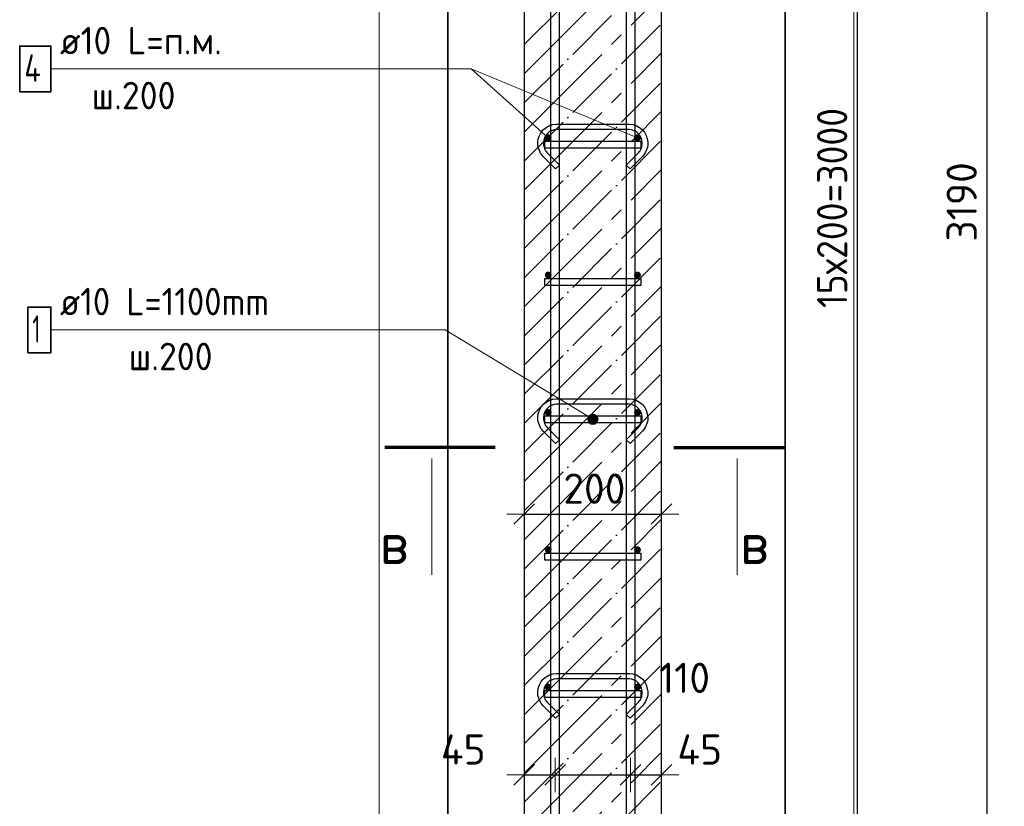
# Model space of a CAD drawing. Header units: millimetres. Extents: x -2258 to 68686, y -2266 to 30725.
# Tile 8 of 83: x 919 to 2353, y 4147 to 5292. Entities that reach past the tile are written whole.
import ezdxf

# ---------------------------------------------------------------- set-up
doc = ezdxf.new("R2010")
doc.units = ezdxf.units.MM
doc.header["$PDMODE"] = 65
doc.linetypes.add('______11', pattern=[100, 80, -10, 0, -10])
doc.linetypes.add('______5', pattern=[220, 160, -20, 20, -20])
for name, color, linetype, lineweight in [('Standard', 7, 'Continuous', 25), ('Арм.стержн. Арматура края', 96, 'Continuous', 35), ('Арм.стержн. вертикальными 1', 22, 'Continuous', 35), ('Арм.стержн.горизонт. 1', 180, 'Continuous', 35), ('Размерная линия_ общее', 7, 'Continuous', 13)]:
    doc.layers.add(name, color=color, linetype=linetype, lineweight=lineweight)
doc.layers.add('Арм.стержн.Стяжки', color=7, linetype='Continuous', lineweight=35, true_color=0x501e0f)
doc.styles.add('ISOCPEUR', font='ISOCPEUR')
doc.dimstyles.new('DIMSTYLE_3', dxfattribs={"dimtxt": 44, "dimasz": 50, "dimexe": 0, "dimexo": 0, "dimgap": 22, "dimtad": 2, "dimdec": 0, "dimrnd": 5, "dimzin": 12, "dimdsep": 46, "dimtxsty": 'ISOCPEUR', "dimblk1": 'ALL_ML_STRICH', "dimblk2": 'ALL_ML_STRICH', "dimsah": 1, "dimcen": 0, "dimclrd": 7, "dimclre": 256, "dimclrt": 7, "dimadec": 0, "dimazin": 0, "dimtfac": 1, "dimtdec": 0, "dimtix": 1, "dimtmove": 2, "dimatfit": 3, "dimfxl": 0, "dimtzin": 0, "dimlwd": 0, "dimlwe": -3, "dimarcsym": 0})
doc.dimstyles.new('DIMSTYLE_7', dxfattribs={"dimtxt": 44, "dimasz": 50, "dimexe": 0, "dimexo": 0.001, "dimgap": 22, "dimtad": 2, "dimdec": 0, "dimrnd": 5, "dimzin": 12, "dimdsep": 46, "dimtxsty": 'ISOCPEUR', "dimblk1": 'ALL_ML_STRICH', "dimblk2": 'ALL_ML_STRICH', "dimsah": 1, "dimcen": 0, "dimse1": 1, "dimse2": 1, "dimclrd": 7, "dimclre": 256, "dimclrt": 7, "dimadec": 0, "dimazin": 0, "dimtfac": 1, "dimtdec": 0, "dimtix": 1, "dimtmove": 2, "dimatfit": 3, "dimfxl": 0, "dimtvp": 1.2, "dimtzin": 0, "dimlwd": 0, "dimlwe": -3, "dimarcsym": 0})

# ---------------------------------------------------------------- blocks, each defined once
blk = doc.blocks.new('ALL_ML_STRICH')
at = {"color": 0, "linetype": 'ByBlock', "lineweight": -2}
for p, q in [((-0.3, -0.3), (0.3, 0.3)), ((0, -0.5), (0, 0.5)), ((-1, 0), (0.5, 0))]:
    blk.add_line(p, q, dxfattribs=at)
blk = doc.blocks.new('*D46')
at = {"layer": 'DEFPOINTS', "color": 7, "linetype": 'Continuous', "lineweight": 13, "transparency": 33554687}
for p in [(1975.7, 6615.2), (1853.7, 3425.2), (2327.7, 3425.2)]:
    blk.add_point(p, dxfattribs=at)
at = {"layer": 'Размерная линия_ общее', "color": 253, "linetype": 'Continuous', "lineweight": -2, "true_color": 0xa0a0a0, "transparency": 33554687}
for p, q in [((1995.7, 6615.2), (2327.7, 6615.2)), ((1873.7, 3425.2), (2327.7, 3425.2))]:
    blk.add_line(p, q, dxfattribs=at)
at = {"layer": 'Размерная линия_ общее', "color": 7, "linetype": 'Continuous', "lineweight": -2, "transparency": 33554687}
blk.add_line((2327.7, 3425.2), (2327.7, 6615.2), dxfattribs=at)
at = {"layer": 'Размерная линия_ общее', "color": 7, "linetype": 'Continuous', "lineweight": 13, "transparency": 33554687, "xscale": 50, "yscale": 50, "zscale": 50}
for p, rotation in [((2327.7, 6615.2), 90), ((2327.7, 3425.2), 270)]:
    blk.add_blockref('ALL_ML_STRICH', p, dxfattribs=dict(at, rotation=rotation))
at = {"layer": 'Размерная линия_ общее', "color": 7, "linetype": 'Continuous', "lineweight": 13, "transparency": 33554687, "insert": (2290.7, 5026.8), "char_height": 44, "width": 176, "attachment_point": 5, "rotation": 90, "style": 'ISOCPEUR'}
blk.add_mtext('\\A1;{3190}', dxfattribs=at)
blk = doc.blocks.new('*D52')
at = {"layer": 'DEFPOINTS', "color": 7, "linetype": 'Continuous', "lineweight": 13, "transparency": 33554687}
for p in [(1818.7, 6520.2), (1818.7, 3520.2), (2139.1, 3520.2)]:
    blk.add_point(p, dxfattribs=at)
at = {"layer": 'Размерная линия_ общее', "color": 253, "linetype": 'Continuous', "lineweight": -2, "true_color": 0xa0a0a0, "transparency": 33554687}
for p, q in [((1838.7, 6520.2), (2139.1, 6520.2)), ((1838.7, 3520.2), (2139.1, 3520.2))]:
    blk.add_line(p, q, dxfattribs=at)
at = {"layer": 'Размерная линия_ общее', "color": 7, "linetype": 'Continuous', "lineweight": -2, "transparency": 33554687}
blk.add_line((2139.1, 3520.2), (2139.1, 6520.2), dxfattribs=at)
at = {"layer": 'Размерная линия_ общее', "color": 7, "linetype": 'Continuous', "lineweight": 13, "transparency": 33554687, "xscale": 50, "yscale": 50, "zscale": 50}
for p, rotation in [((2139.1, 6520.2), 90), ((2139.1, 3520.2), 270)]:
    blk.add_blockref('ALL_ML_STRICH', p, dxfattribs=dict(at, rotation=rotation))
at = {"layer": 'Размерная линия_ общее', "color": 7, "linetype": 'Continuous', "lineweight": 13, "transparency": 33554687, "insert": (2080.1, 4872.2), "char_height": 44, "width": 2.2, "attachment_point": 1, "rotation": 90, "line_spacing_factor": 0.60241, "style": 'ISOCPEUR'}
blk.add_mtext('\\W0.91;15х200=3000', dxfattribs=at)
blk = doc.blocks.new('*D57')
at = {"layer": 'DEFPOINTS', "color": 7, "linetype": 'Continuous', "lineweight": 13, "transparency": 33554687}
for p in [(1653.7, 4192.3), (1698.7, 4194.7), (1653.7, 4182.9)]:
    blk.add_point(p, dxfattribs=at)
at = {"layer": 'Размерная линия_ общее', "color": 7, "linetype": 'Continuous', "lineweight": -2, "transparency": 33554687}
blk.add_line((1653.7, 4192.3), (1698.7, 4192.3), dxfattribs=at)
at = {"layer": 'Размерная линия_ общее', "color": 7, "linetype": 'Continuous', "lineweight": 13, "transparency": 33554687, "xscale": 50, "yscale": 50, "zscale": 50, "rotation": 180}
blk.add_blockref('ALL_ML_STRICH', (1653.7, 4192.3), dxfattribs=at)
at = {"layer": 'Размерная линия_ общее', "color": 7, "linetype": 'Continuous', "lineweight": 13, "transparency": 33554687, "xscale": 50, "yscale": 50, "zscale": 50}
blk.add_blockref('ALL_ML_STRICH', (1698.7, 4192.3), dxfattribs=at)
at = {"layer": 'Размерная линия_ общее', "color": 7, "linetype": 'Continuous', "lineweight": 13, "transparency": 33554687, "insert": (1565, 4229.4), "char_height": 44, "width": 88, "attachment_point": 5, "style": 'ISOCPEUR'}
blk.add_mtext('\\A1;{45}', dxfattribs=at)
blk = doc.blocks.new('*D58')
at = {"layer": 'DEFPOINTS', "color": 7, "linetype": 'Continuous', "lineweight": 13, "transparency": 33554687}
for p in [(1698.7, 4194.7), (1698.7, 4192.3), (1808.7, 4198.6)]:
    blk.add_point(p, dxfattribs=at)
at = {"layer": 'Размерная линия_ общее', "color": 7, "linetype": 'Continuous', "lineweight": -2, "transparency": 33554687}
blk.add_line((1698.7, 4192.3), (1808.7, 4192.3), dxfattribs=at)
at = {"layer": 'Размерная линия_ общее', "color": 7, "linetype": 'Continuous', "lineweight": 13, "transparency": 33554687, "xscale": 50, "yscale": 50, "zscale": 50, "rotation": 180}
blk.add_blockref('ALL_ML_STRICH', (1698.7, 4192.3), dxfattribs=at)
at = {"layer": 'Размерная линия_ общее', "color": 7, "linetype": 'Continuous', "lineweight": 13, "transparency": 33554687, "xscale": 50, "yscale": 50, "zscale": 50}
blk.add_blockref('ALL_ML_STRICH', (1808.7, 4192.3), dxfattribs=at)
at = {"layer": 'Размерная линия_ общее', "color": 7, "linetype": 'Continuous', "lineweight": 13, "transparency": 33554687, "insert": (1887.2, 4333.7), "char_height": 44, "width": 132, "attachment_point": 5, "style": 'ISOCPEUR'}
blk.add_mtext('\\A1;{110}', dxfattribs=at)
blk = doc.blocks.new('*D59')
at = {"layer": 'DEFPOINTS', "color": 7, "linetype": 'Continuous', "lineweight": 13, "transparency": 33554687}
for p in [(1808.7, 4198.6), (1808.7, 4192.3), (1853.7, 4191.5)]:
    blk.add_point(p, dxfattribs=at)
at = {"layer": 'Размерная линия_ общее', "color": 7, "linetype": 'Continuous', "lineweight": -2, "transparency": 33554687}
blk.add_line((1808.7, 4192.3), (1853.7, 4192.3), dxfattribs=at)
at = {"layer": 'Размерная линия_ общее', "color": 7, "linetype": 'Continuous', "lineweight": 13, "transparency": 33554687, "xscale": 50, "yscale": 50, "zscale": 50, "rotation": 180}
blk.add_blockref('ALL_ML_STRICH', (1808.7, 4192.3), dxfattribs=at)
at = {"layer": 'Размерная линия_ общее', "color": 7, "linetype": 'Continuous', "lineweight": 13, "transparency": 33554687, "xscale": 50, "yscale": 50, "zscale": 50}
blk.add_blockref('ALL_ML_STRICH', (1853.7, 4192.3), dxfattribs=at)
at = {"layer": 'Размерная линия_ общее', "color": 7, "linetype": 'Continuous', "lineweight": 13, "transparency": 33554687, "insert": (1909.3, 4229.3), "char_height": 44, "width": 88, "attachment_point": 5, "style": 'ISOCPEUR'}
blk.add_mtext('\\A1;{45}', dxfattribs=at)
blk = doc.blocks.new('*D60')
at = {"layer": 'DEFPOINTS', "color": 7, "linetype": 'Continuous', "lineweight": 13, "transparency": 33554687}
for p in [(1653.7, 4572.3), (1653.7, 4562.9), (1853.7, 4571.5)]:
    blk.add_point(p, dxfattribs=at)
at = {"layer": 'Размерная линия_ общее', "color": 253, "linetype": 'Continuous', "lineweight": -2, "true_color": 0xa0a0a0, "transparency": 33554687}
for p, q in [((1653.7, 4572.3), (1653.7, 4572.3)), ((1853.7, 4572.3), (1853.7, 4572.3))]:
    blk.add_line(p, q, dxfattribs=at)
at = {"layer": 'Размерная линия_ общее', "color": 7, "linetype": 'Continuous', "lineweight": -2, "transparency": 33554687}
blk.add_line((1653.7, 4572.3), (1853.7, 4572.3), dxfattribs=at)
at = {"layer": 'Размерная линия_ общее', "color": 7, "linetype": 'Continuous', "lineweight": 13, "transparency": 33554687, "xscale": 50, "yscale": 50, "zscale": 50, "rotation": 180}
blk.add_blockref('ALL_ML_STRICH', (1653.7, 4572.3), dxfattribs=at)
at = {"layer": 'Размерная линия_ общее', "color": 7, "linetype": 'Continuous', "lineweight": 13, "transparency": 33554687, "xscale": 50, "yscale": 50, "zscale": 50}
blk.add_blockref('ALL_ML_STRICH', (1853.7, 4572.3), dxfattribs=at)
at = {"layer": 'Размерная линия_ общее', "color": 7, "linetype": 'Continuous', "lineweight": 13, "transparency": 33554687, "insert": (1755.9, 4609.3), "char_height": 44, "width": 132, "attachment_point": 5, "style": 'ISOCPEUR'}
blk.add_mtext('\\A1;{200}', dxfattribs=at)

msp = doc.modelspace()

# ---------------------------------------------------------------- hatches: boundary and pattern name
at = {"layer": 'Арм.стержн. Арматура края', "linetype": 'Continuous', "lineweight": 13, "transparency": 33554687}
for points in [[(1746.2, 4710.4), (1750.1, 4716.8), (1747.2, 4714.1)], [(1750.1, 4716.8), (1746.2, 4710.4), (1747.1, 4706.7)], [(1750.1, 4716.8), (1747.1, 4706.7), (1753.8, 4717.7)], [(1753.8, 4717.7), (1747.1, 4706.7), (1749.8, 4703.8)], [(1753.8, 4717.7), (1749.8, 4703.8), (1757.5, 4716.7)], [(1757.5, 4716.7), (1749.8, 4703.8), (1753.5, 4702.8)], [(1757.5, 4716.7), (1753.5, 4702.8), (1760.2, 4713.8)], [(1760.2, 4713.8), (1753.5, 4702.8), (1757.2, 4703.7)], [(1760.2, 4713.8), (1757.2, 4703.7), (1761.1, 4710.1)], [(1761.1, 4710.1), (1757.2, 4703.7), (1760.1, 4706.4)]]:
    msp.add_hatch(color=7, dxfattribs=at).paths.add_polyline_path(points)
at = {"layer": 'Арм.стержн.горизонт. 1', "linetype": 'Continuous', "lineweight": 50, "transparency": 33554687}
for points in [[(1693.7, 5120.2), (1693.3, 5122.2), (1692.2, 5123.8), (1690.6, 5124.9), (1688.7, 5125.2), (1686.8, 5124.9), (1685.1, 5123.8), (1684, 5122.2), (1683.7, 5120.2), (1684, 5118.3), (1685.1, 5116.7), (1686.8, 5115.6), (1688.7, 5115.2), (1690.6, 5115.6), (1692.2, 5116.7), (1693.3, 5118.3)], [(1823.7, 5120.2), (1823.3, 5122.2), (1822.2, 5123.8), (1820.6, 5124.9), (1818.7, 5125.2), (1816.8, 5124.9), (1815.1, 5123.8), (1814, 5122.2), (1813.7, 5120.2), (1814, 5118.3), (1815.1, 5116.7), (1816.8, 5115.6), (1818.7, 5115.2), (1820.6, 5115.6), (1822.2, 5116.7), (1823.3, 5118.3)], [(1693.7, 4920.2), (1693.3, 4922.2), (1692.2, 4923.8), (1690.6, 4924.9), (1688.7, 4925.2), (1686.8, 4924.9), (1685.1, 4923.8), (1684, 4922.2), (1683.7, 4920.2), (1684, 4918.3), (1685.1, 4916.7), (1686.8, 4915.6), (1688.7, 4915.2), (1690.6, 4915.6), (1692.2, 4916.7), (1693.3, 4918.3)], [(1823.7, 4920.2), (1823.3, 4922.2), (1822.2, 4923.8), (1820.6, 4924.9), (1818.7, 4925.2), (1816.8, 4924.9), (1815.1, 4923.8), (1814, 4922.2), (1813.7, 4920.2), (1814, 4918.3), (1815.1, 4916.7), (1816.8, 4915.6), (1818.7, 4915.2), (1820.6, 4915.6), (1822.2, 4916.7), (1823.3, 4918.3)], [(1693.7, 4720.2), (1693.3, 4722.2), (1692.2, 4723.8), (1690.6, 4724.9), (1688.7, 4725.2), (1686.8, 4724.9), (1685.1, 4723.8), (1684, 4722.2), (1683.7, 4720.2), (1684, 4718.3), (1685.1, 4716.7), (1686.8, 4715.6), (1688.7, 4715.2), (1690.6, 4715.6), (1692.2, 4716.7), (1693.3, 4718.3)], [(1823.7, 4720.2), (1823.3, 4722.2), (1822.2, 4723.8), (1820.6, 4724.9), (1818.7, 4725.2), (1816.8, 4724.9), (1815.1, 4723.8), (1814, 4722.2), (1813.7, 4720.2), (1814, 4718.3), (1815.1, 4716.7), (1816.8, 4715.6), (1818.7, 4715.2), (1820.6, 4715.6), (1822.2, 4716.7), (1823.3, 4718.3)], [(1693.7, 4520.2), (1693.3, 4522.2), (1692.2, 4523.8), (1690.6, 4524.9), (1688.7, 4525.2), (1686.8, 4524.9), (1685.1, 4523.8), (1684, 4522.2), (1683.7, 4520.2), (1684, 4518.3), (1685.1, 4516.7), (1686.8, 4515.6), (1688.7, 4515.2), (1690.6, 4515.6), (1692.2, 4516.7), (1693.3, 4518.3)], [(1823.7, 4520.2), (1823.3, 4522.2), (1822.2, 4523.8), (1820.6, 4524.9), (1818.7, 4525.2), (1816.8, 4524.9), (1815.1, 4523.8), (1814, 4522.2), (1813.7, 4520.2), (1814, 4518.3), (1815.1, 4516.7), (1816.8, 4515.6), (1818.7, 4515.2), (1820.6, 4515.6), (1822.2, 4516.7), (1823.3, 4518.3)], [(1693.7, 4320.2), (1693.3, 4322.2), (1692.2, 4323.8), (1690.6, 4324.9), (1688.7, 4325.2), (1686.8, 4324.9), (1685.1, 4323.8), (1684, 4322.2), (1683.7, 4320.2), (1684, 4318.3), (1685.1, 4316.7), (1686.8, 4315.6), (1688.7, 4315.2), (1690.6, 4315.6), (1692.2, 4316.7), (1693.3, 4318.3)], [(1823.7, 4320.2), (1823.3, 4322.2), (1822.2, 4323.8), (1820.6, 4324.9), (1818.7, 4325.2), (1816.8, 4324.9), (1815.1, 4323.8), (1814, 4322.2), (1813.7, 4320.2), (1814, 4318.3), (1815.1, 4316.7), (1816.8, 4315.6), (1818.7, 4315.2), (1820.6, 4315.6), (1822.2, 4316.7), (1823.3, 4318.3)]]:
    msp.add_hatch(color=4, dxfattribs=at).paths.add_polyline_path(points)

# ---------------------------------------------------------------- linework, layer by layer
at = {"color": 52, "linetype": 'Continuous', "lineweight": -3, "transparency": 33554687}
for p, q in [((1542.7, 8289.6), (1542.7, 3109.6)), ((1542.7, 3109.6), (1542.7, 8289.6)), ((2033.8, 3109.6), (2033.8, 8289.6)), ((2033.8, 8289.6), (2033.8, 3109.6))]:
    msp.add_line(p, q, dxfattribs=at)
at = {"layer": 'Standard', "color": 7, "linetype": 'Continuous', "lineweight": 25, "transparency": 33554687}
for p, q in [((1653.7, 6615.2), (1653.7, 3425.2)), ((1853.7, 3425.2), (1853.7, 6615.2))]:
    msp.add_line(p, q, dxfattribs=at)
at = {"layer": 'Standard', "color": 7, "linetype": '______11', "lineweight": -3, "transparency": 33554687}
for p, q in [((1653.7, 5255.8), (1853.7, 5455.8)), ((1653.7, 5170.9), (1853.7, 5370.9)), ((1653.7, 5086.1), (1853.7, 5286.1)), ((1653.7, 5001.2), (1853.7, 5201.2)), ((1653.7, 4916.4), (1853.7, 5116.4)), ((1653.7, 4831.5), (1853.7, 5031.5)), ((1653.7, 4746.7), (1853.7, 4946.7)), ((1653.7, 4661.8), (1853.7, 4861.8)), ((1653.7, 4577), (1853.7, 4777)), ((1653.7, 4492.1), (1853.7, 4692.1)), ((1653.7, 4407.3), (1853.7, 4607.3)), ((1653.7, 4322.4), (1853.7, 4522.4)), ((1653.7, 4237.5), (1853.7, 4437.5)), ((1653.7, 4152.7), (1853.7, 4352.7)), ((1653.7, 4067.8), (1853.7, 4267.8)), ((1653.7, 3983), (1853.7, 4183))]:
    msp.add_line(p, q, dxfattribs=at)
at = {"layer": 'Standard', "color": 7, "linetype": '______5', "lineweight": -3, "transparency": 33554687}
for p, q in [((1653.7, 5213.4), (1853.7, 5413.4)), ((1653.7, 5128.5), (1853.7, 5328.5)), ((1653.7, 5043.7), (1853.7, 5243.7)), ((1653.7, 4958.8), (1853.7, 5158.8)), ((1653.7, 4873.9), (1853.7, 5073.9)), ((1653.7, 4789.1), (1853.7, 4989.1)), ((1653.7, 4704.2), (1853.7, 4904.2)), ((1653.7, 4619.4), (1853.7, 4819.4)), ((1653.7, 4534.5), (1853.7, 4734.5)), ((1653.7, 4449.7), (1853.7, 4649.7)), ((1653.7, 4364.8), (1853.7, 4564.8)), ((1653.7, 4280), (1853.7, 4480)), ((1653.7, 4195.1), (1853.7, 4395.1)), ((1653.7, 4110.3), (1853.7, 4310.3)), ((1653.7, 4025.4), (1853.7, 4225.4))]:
    msp.add_line(p, q, dxfattribs=at)
at = {"layer": 'Standard', "color": 7, "linetype": 'Continuous', "lineweight": 13, "transparency": 33554687}
for p, q in [((1818.7, 5120.2), (1576.6, 5220.4)), ((1519.3, 4653.1), (1519.3, 4483.5)), ((1963.9, 4653.1), (1963.9, 4483.5))]:
    msp.add_line(p, q, dxfattribs=at)
at = {"layer": 'Standard', "color": 7, "linetype": 'Continuous', "lineweight": 70, "transparency": 33554687}
for p, q in [((1611.6, 4669.1), (1450.8, 4669.1)), ((1871.6, 4669.1), (2032.4, 4669.1))]:
    msp.add_line(p, q, dxfattribs=at)
at = {"layer": 'Standard', "color": 7, "linetype": 'Continuous', "lineweight": 13, "transparency": 33554687}
msp.add_lwpolyline([(1442.7, 3009.6), (2133.8, 3009.6), (2133.8, 8389.6), (1442.7, 8389.6), (1442.7, 3009.6)], dxfattribs=at)
at = {"layer": 'Арм.стержн. Арматура края', "color": 7, "linetype": 'Continuous', "lineweight": 13, "transparency": 33554687}
for p, q in [((964.6, 4840.4), (1538.6, 4840.4)), ((1538.6, 4840.4), (1753.7, 4710.2)), ((1757.5, 4716.7), (1757.5, 4716.7)), ((1747.2, 4714.1), (1747.2, 4714.1)), ((1749.8, 4703.8), (1749.8, 4703.8)), ((1760.1, 4706.4), (1760.1, 4706.4))]:
    msp.add_line(p, q, dxfattribs=at)
at = {"layer": 'Арм.стержн. Арматура края', "color": 4, "linetype": 'Continuous', "lineweight": 25, "transparency": 33554687}
for points in [[(1823.7, 5105.2), (1683.7, 5105.2), (1683.7, 5115.2), (1823.7, 5115.2), (1823.7, 5105.2)], [(1823.7, 4905.2), (1683.7, 4905.2), (1683.7, 4915.2), (1823.7, 4915.2), (1823.7, 4905.2)], [(1823.7, 4705.2), (1683.7, 4705.2), (1683.7, 4715.2), (1823.7, 4715.2), (1823.7, 4705.2)], [(1823.7, 4505.2), (1683.7, 4505.2), (1683.7, 4515.2), (1823.7, 4515.2), (1823.7, 4505.2)], [(1823.7, 4305.2), (1683.7, 4305.2), (1683.7, 4315.2), (1823.7, 4315.2), (1823.7, 4305.2)]]:
    msp.add_lwpolyline(points, dxfattribs=at)
at = {"layer": 'Арм.стержн. Арматура края', "color": 7, "linetype": 'Continuous', "lineweight": 35, "transparency": 33554687}
msp.add_lwpolyline([(931.3, 4807.1), (964.6, 4807.1), (964.6, 4873.7), (931.3, 4873.7), (931.3, 4807.1)], dxfattribs=at)
at = {"layer": 'Арм.стержн. Арматура края', "color": 7, "linetype": 'Continuous', "lineweight": 13, "transparency": 33554687}
msp.add_circle((1753.7, 4710.2), 7.5, dxfattribs=at)
at = {"layer": 'Арм.стержн. вертикальными 1', "color": 34, "linetype": 'Continuous', "lineweight": 25, "transparency": 33554687}
for points in [[(1692.7, 3425.2), (1692.7, 7795.2), (1704.7, 7795.2), (1704.7, 3425.2), (1692.7, 3425.2)], [(1692.7, 3425.2), (1692.7, 7795.2), (1704.7, 7795.2), (1704.7, 3425.2), (1692.7, 3425.2)], [(1802.7, 3425.2), (1802.7, 7795.2), (1814.7, 7795.2), (1814.7, 3425.2), (1802.7, 3425.2)], [(1802.7, 3425.2), (1802.7, 7795.2), (1814.7, 7795.2), (1814.7, 3425.2), (1802.7, 3425.2)]]:
    msp.add_lwpolyline(points, dxfattribs=at)
at = {"layer": 'Арм.стержн.горизонт. 1', "color": 7, "linetype": 'Continuous', "lineweight": 13, "transparency": 33554687}
for p, q in [((964.6, 5220.4), (1576.6, 5220.4)), ((1576.6, 5220.4), (1688.7, 5120.2))]:
    msp.add_line(p, q, dxfattribs=at)
at = {"layer": 'Арм.стержн.горизонт. 1', "color": 7, "linetype": 'Continuous', "lineweight": 35, "transparency": 33554687}
msp.add_lwpolyline([(919.3, 5187.1), (964.6, 5187.1), (964.6, 5253.7), (919.3, 5253.7), (919.3, 5187.1)], dxfattribs=at)
at = {"layer": 'Арм.стержн.Стяжки', "color": 40, "linetype": 'Continuous', "lineweight": 25, "transparency": 33554687}
for points in [[(1802.2, 5080.5), (1820.1, 5098.4), (1821.3, 5099.8), (1822.4, 5101.3), (1823.4, 5102.9), (1824.1, 5104.6), (1824.8, 5106.3), (1825.2, 5108.1), (1825.5, 5110), (1825.7, 5111.9), (1825.7, 5113), (1825.2, 5116.6), (1824, 5120.3), (1822.1, 5123.6), (1819.8, 5126.4), (1817.1, 5128.7), (1813.7, 5130.5), (1810.1, 5131.7), (1806.4, 5132.2), (1700.9, 5132.2), (1697.3, 5131.7), (1693.6, 5130.5), (1690.3, 5128.7), (1687.5, 5126.4), (1685.3, 5123.6), (1683.4, 5120.3), (1682.2, 5116.6), (1681.7, 5113), (1681.7, 5111.9), (1681.8, 5110), (1682.1, 5108.1), (1682.6, 5106.3), (1683.2, 5104.6), (1684, 5102.9), (1684.9, 5101.3), (1686, 5099.8), (1687.3, 5098.4), (1705.1, 5080.5), (1699.5, 5074.9), (1681.4, 5092.9), (1679.7, 5094.8), (1678.2, 5096.9), (1676.9, 5099.2), (1675.8, 5101.5), (1674.9, 5104), (1674.3, 5106.5), (1673.8, 5109.1), (1673.7, 5111.6), (1673.7, 5113.6), (1674.3, 5118.4), (1676, 5123.5), (1678.6, 5128.2), (1681.9, 5132.1), (1685.7, 5135.3), (1690.4, 5137.9), (1695.5, 5139.6), (1700.3, 5140.2), (1807, 5140.2), (1811.9, 5139.6), (1816.9, 5137.9), (1821.6, 5135.3), (1825.5, 5132.1), (1828.7, 5128.2), (1831.3, 5123.5), (1833, 5118.4), (1833.7, 5113.6), (1833.7, 5111.6), (1833.5, 5109.1), (1833.1, 5106.5), (1832.4, 5104), (1831.5, 5101.5), (1830.4, 5099.2), (1829.1, 5096.9), (1827.6, 5094.8), (1825.9, 5092.9), (1807.9, 5074.9), (1802.2, 5080.5)], [(1802.2, 4680.5), (1820.1, 4698.4), (1821.3, 4699.8), (1822.4, 4701.3), (1823.4, 4702.9), (1824.1, 4704.6), (1824.8, 4706.3), (1825.2, 4708.1), (1825.5, 4710), (1825.7, 4711.9), (1825.7, 4713), (1825.2, 4716.6), (1824, 4720.3), (1822.1, 4723.6), (1819.8, 4726.4), (1817.1, 4728.7), (1813.7, 4730.5), (1810.1, 4731.7), (1806.4, 4732.2), (1700.9, 4732.2), (1697.3, 4731.7), (1693.6, 4730.5), (1690.3, 4728.7), (1687.5, 4726.4), (1685.3, 4723.6), (1683.4, 4720.3), (1682.2, 4716.6), (1681.7, 4713), (1681.7, 4711.9), (1681.8, 4710), (1682.1, 4708.1), (1682.6, 4706.3), (1683.2, 4704.6), (1684, 4702.9), (1684.9, 4701.3), (1686, 4699.8), (1687.3, 4698.4), (1705.1, 4680.5), (1699.5, 4674.9), (1681.4, 4692.9), (1679.7, 4694.8), (1678.2, 4696.9), (1676.9, 4699.2), (1675.8, 4701.5), (1674.9, 4704), (1674.3, 4706.5), (1673.8, 4709.1), (1673.7, 4711.6), (1673.7, 4713.6), (1674.3, 4718.4), (1676, 4723.5), (1678.6, 4728.2), (1681.9, 4732.1), (1685.7, 4735.3), (1690.4, 4737.9), (1695.5, 4739.6), (1700.3, 4740.2), (1807, 4740.2), (1811.9, 4739.6), (1816.9, 4737.9), (1821.6, 4735.3), (1825.5, 4732.1), (1828.7, 4728.2), (1831.3, 4723.5), (1833, 4718.4), (1833.7, 4713.6), (1833.7, 4711.6), (1833.5, 4709.1), (1833.1, 4706.5), (1832.4, 4704), (1831.5, 4701.5), (1830.4, 4699.2), (1829.1, 4696.9), (1827.6, 4694.8), (1825.9, 4692.9), (1807.9, 4674.9), (1802.2, 4680.5)], [(1802.2, 4280.5), (1820.1, 4298.4), (1821.3, 4299.8), (1822.4, 4301.3), (1823.4, 4302.9), (1824.1, 4304.6), (1824.8, 4306.3), (1825.2, 4308.1), (1825.5, 4310), (1825.7, 4311.9), (1825.7, 4313), (1825.2, 4316.6), (1824, 4320.3), (1822.1, 4323.6), (1819.8, 4326.4), (1817.1, 4328.7), (1813.7, 4330.5), (1810.1, 4331.7), (1806.4, 4332.2), (1700.9, 4332.2), (1697.3, 4331.7), (1693.6, 4330.5), (1690.3, 4328.7), (1687.5, 4326.4), (1685.3, 4323.6), (1683.4, 4320.3), (1682.2, 4316.6), (1681.7, 4313), (1681.7, 4311.9), (1681.8, 4310), (1682.1, 4308.1), (1682.6, 4306.3), (1683.2, 4304.6), (1684, 4302.9), (1684.9, 4301.3), (1686, 4299.8), (1687.3, 4298.4), (1705.1, 4280.5), (1699.5, 4274.9), (1681.4, 4292.9), (1679.7, 4294.8), (1678.2, 4296.9), (1676.9, 4299.2), (1675.8, 4301.5), (1674.9, 4304), (1674.3, 4306.5), (1673.8, 4309.1), (1673.7, 4311.6), (1673.7, 4313.6), (1674.3, 4318.4), (1676, 4323.5), (1678.6, 4328.2), (1681.9, 4332.1), (1685.7, 4335.3), (1690.4, 4337.9), (1695.5, 4339.6), (1700.3, 4340.2), (1807, 4340.2), (1811.9, 4339.6), (1816.9, 4337.9), (1821.6, 4335.3), (1825.5, 4332.1), (1828.7, 4328.2), (1831.3, 4323.5), (1833, 4318.4), (1833.7, 4313.6), (1833.7, 4311.6), (1833.5, 4309.1), (1833.1, 4306.5), (1832.4, 4304), (1831.5, 4301.5), (1830.4, 4299.2), (1829.1, 4296.9), (1827.6, 4294.8), (1825.9, 4292.9), (1807.9, 4274.9), (1802.2, 4280.5)]]:
    msp.add_lwpolyline(points, dxfattribs=at)

# ---------------------------------------------------------------- texts
at = {"layer": 'Standard', "color": 7, "linetype": 'Continuous', "lineweight": 13, "transparency": 33554687, "char_height": 60, "width": 65.333, "attachment_point": 7, "style": 'ISOCPEUR'}
for insert in [(1443.4, 4499.5), (1967.8, 4499.5)]:
    msp.add_mtext('\\A1;{\\fISOCPEUR|i0|b0;\\H60.000000;\\W1.000000;\\C7;в}\\P', dxfattribs=dict(at, insert=insert))
at = {"layer": 'Арм.стержн. Арматура края', "color": 7, "linetype": 'Continuous', "lineweight": 25, "transparency": 33554687, "char_height": 40, "attachment_point": 7, "style": 'ISOCPEUR'}
for s, insert, width in [('\\W0.92;ø10 L=1100mm ', (977.9, 4861.7), 374.226), ('\\W0.56;1', (937.9, 4821.7), 31.111), ('\\W0.95;ш.200 ', (1077.9, 4781.7), 174.933)]:
    msp.add_mtext(s, dxfattribs=dict(at, insert=insert, width=width))
at = {"layer": 'Арм.стержн.горизонт. 1', "color": 7, "linetype": 'Continuous', "lineweight": 25, "transparency": 33554687, "char_height": 40, "attachment_point": 7, "style": 'ISOCPEUR'}
for s, insert, width in [('\\W0.94;ø10 L=п.м.', (977.9, 5241.7), 266.644), ('\\W0.80;4', (925.9, 5201.7), 47.978), ('\\W0.95;ш.200 ', (1023.9, 5161.7), 174.933)]:
    msp.add_mtext(s, dxfattribs=dict(at, insert=insert, width=width))

# ---------------------------------------------------------------- dimensions: what is measured, and where the dimension line sits
at = {"layer": 'Размерная линия_ общее', "color": 7, "linetype": 'Continuous', "lineweight": 13, "transparency": 33554687}
dim = msp.add_linear_dim(base=(2327.7, 6615.2), p1=(1873.7, 3425.2), p2=(1995.7, 6615.2), angle=90, dimstyle='DIMSTYLE_3', override={"dimpost": '<>', "dimclrd": 7, "dimclre": 253, "dimclrt": 7, "dimlwd": 0, "dimlwe": 65533}, dxfattribs=at)
dim.commit()
dim.dimension.update_dxf_attribs({"geometry": '*D46', "text_midpoint": (2290.7, 5026.8), "dimtype": 160})
dim = msp.add_linear_dim(base=(2139.1, 6520.2), p1=(1838.7, 3520.2), p2=(1838.7, 6520.2), angle=90, text='\\W0.91;15х200=3000', dimstyle='DIMSTYLE_3', override={"dimpost": '<>', "dimclrd": 7, "dimclre": 253, "dimclrt": 7, "dimlwd": 0, "dimlwe": 65533}, dxfattribs=at)
dim.commit()
dim.dimension.update_dxf_attribs({"geometry": '*D52', "text_midpoint": (2117.1, 5020.2), "dimtype": 160})
for base, p1, p2, dimstyle, picture, middle in [((1853.7, 4572.3), (1653.7, 4572.3), (1853.7, 4572.3), 'DIMSTYLE_3', '*D60', (1755.9, 4609.3)), ((1808.7, 4192.3), (1698.7, 4194.7), (1808.7, 4198.6), 'DIMSTYLE_7', '*D58', (1887.2, 4333.7)), ((1698.7, 4192.3), (1653.7, 4182.9), (1698.7, 4194.7), 'DIMSTYLE_7', '*D57', (1565, 4229.4)), ((1853.7, 4192.3), (1808.7, 4198.6), (1853.7, 4191.5), 'DIMSTYLE_7', '*D59', (1909.3, 4229.3))]:
    dim = msp.add_linear_dim(base=base, p1=p1, p2=p2, dimstyle=dimstyle, override={"dimpost": '<>', "dimclrd": 7, "dimclre": 253, "dimclrt": 7, "dimlwd": 0, "dimlwe": 65533}, dxfattribs=at)
    dim.commit()
    dim.dimension.update_dxf_attribs({"geometry": picture, "text_midpoint": middle, "dimtype": 160})

doc.saveas('drawing.dxf')
